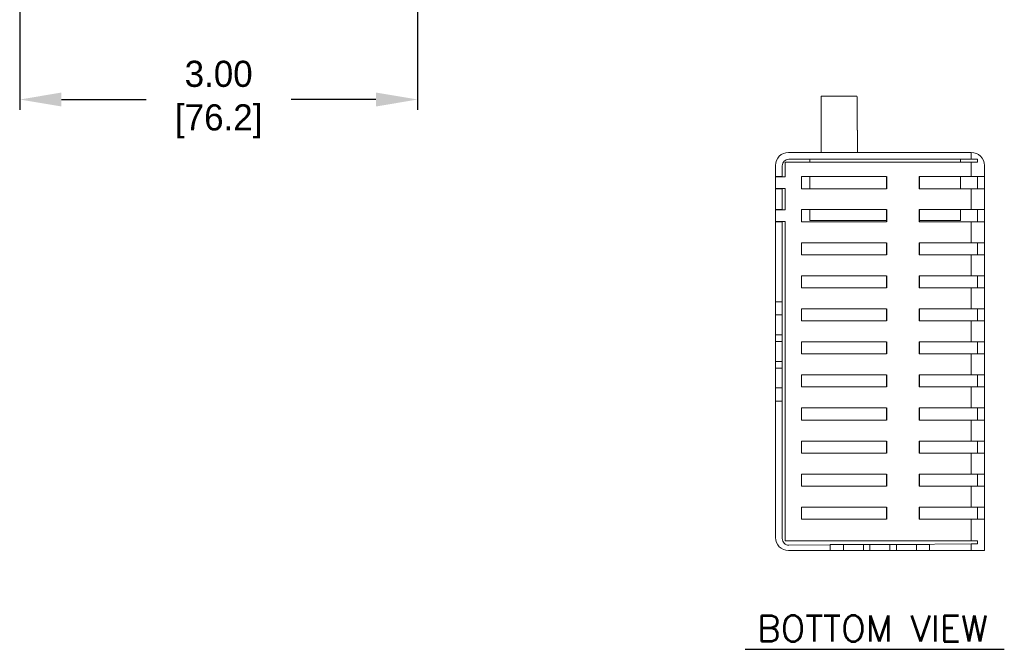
# Model space of a CAD drawing. Header units: inches. Extents: x 0 to 301, y 0 to 227.
# Tile 1 of 8: x 14 to 108, y 11 to 71. Entities that reach past the tile are written whole.
import ezdxf

# ---------------------------------------------------------------- set-up
doc = ezdxf.new("R2010")
doc.units = ezdxf.units.IN
doc.header["$MEASUREMENT"] = 0
doc.layers.add('Dimensions', color=140, linetype='Continuous')
doc.layers.add('Text', color=140, linetype='Continuous')
doc.dimstyles.new('ISO-25', dxfattribs={"dimtxt": 2.5, "dimasz": 2.5, "dimexe": 1.25, "dimexo": 0.625, "dimtad": 1, "dimtxsty": 'Standard', "dimcen": 2.5, "dimadec": 0, "dimazin": 0, "dimtfac": 1, "dimtmove": 0, "dimatfit": 3, "dimfxl": 1, "dimarcsym": 0})

# ---------------------------------------------------------------- blocks, each defined once
blk = doc.blocks.new('*D25')
at = {"layer": 'Defpoints', "color": 0}
for p in [(13.606, 101.079), (51.706, 95.916), (13.606, 63.602)]:
    blk.add_point(p, dxfattribs=at)
at = {"layer": 'Dimensions', "color": 0, "lineweight": -2}
for p, q in [((13.606, 100.079), (13.606, 62.602)), ((51.706, 94.916), (51.706, 62.602)), ((17.606, 63.602), (25.715, 63.602)), ((47.706, 63.602), (39.596, 63.602))]:
    blk.add_line(p, q, dxfattribs=at)
at = {"layer": 'Dimensions', "color": 0}
for points in [[(17.606, 64.269), (17.606, 62.935), (13.606, 63.602)], [(47.706, 64.269), (47.706, 62.935), (51.706, 63.602)]]:
    blk.add_solid(points, dxfattribs=at)
at = {"layer": 'Dimensions', "color": 0, "insert": (32.656, 63.602), "char_height": 2.5, "attachment_point": 5}
blk.add_mtext('3.00\\P[76.2]', dxfattribs=at)

msp = doc.modelspace()

# ---------------------------------------------------------------- linework, layer by layer
at = {"color": 7, "linetype": 'Continuous', "lineweight": 15}
for p, q in [((90.3446, 63.9294), (93.7369, 63.9294)), ((93.7369, 63.9294), (93.7373, 63.9294)), ((93.7936, 60.6794), (93.7936, 63.6794)), ((93.7938, 60.6794), (93.7938, 63.6794)), ((104.711, 58.5394), (87.211, 58.5394)), ((104.711, 57.8894), (104.711, 58.5394)), ((86.875, 56.2019), (86.875, 57.623)), ((86.875, 57.623), (104.711, 57.623)), ((104.711, 57.8894), (87.246, 57.8894)), ((89.2374, 57.8744), (89.2374, 57.8894)), ((89.252, 57.8744), (89.2374, 57.8744)), ((89.252, 57.623), (89.252, 57.8894)), ((103.6822, 57.623), (103.6822, 57.8894)), ((105.311, 57.8894), (104.711, 57.8894)), ((104.711, 56.2245), (104.711, 57.623)), ((104.711, 57.623), (105.311, 57.623)), ((105.311, 57.623), (105.311, 57.8894)), ((85.961, 57.2894), (85.961, 56.2219)), ((86.611, 57.2544), (86.611, 56.2219)), ((105.961, 57.2894), (105.961, 56.2245)), ((85.95, 55.0983), (85.95, 56.1916)), ((85.95, 56.1916), (85.961, 56.1916)), ((86.611, 56.2219), (85.961, 56.2219)), ((85.961, 56.2219), (85.961, 55.068)), ((85.975, 55.088), (85.975, 56.2019)), ((85.975, 56.2019), (86.875, 56.2019)), ((86.611, 56.2019), (86.611, 56.2219)), ((88.461, 56.2245), (96.586, 56.2245)), ((88.461, 56.2245), (88.461, 55.0706)), ((89.252, 55.0706), (89.252, 56.2245)), ((99.725, 56.2245), (104.711, 56.2245)), ((103.6822, 55.0706), (103.6822, 56.2245)), ((105.961, 56.2245), (104.711, 56.2245)), ((105.311, 55.0706), (105.311, 56.2245)), ((105.961, 55.0706), (105.961, 56.2245)), ((85.95, 55.0983), (85.961, 55.0983)), ((85.961, 55.068), (86.611, 55.068)), ((85.961, 55.068), (85.961, 53.0614)), ((85.975, 55.088), (86.875, 55.088)), ((86.611, 55.068), (86.611, 55.088)), ((86.611, 55.068), (86.611, 53.0614)), ((86.875, 53.0401), (86.875, 55.088)), ((88.461, 55.0706), (96.586, 55.0706)), ((99.725, 55.0706), (104.711, 55.0706)), ((104.711, 53.0614), (104.711, 55.0706)), ((104.711, 55.0706), (105.961, 55.0706)), ((105.961, 55.0706), (105.961, 53.0614)), ((85.95, 51.9364), (85.95, 53.0299)), ((85.95, 53.0299), (85.961, 53.0299)), ((86.611, 53.0614), (85.961, 53.0614)), ((85.961, 53.0614), (85.961, 51.9049)), ((85.975, 51.9262), (85.975, 53.0401)), ((85.975, 53.0401), (86.875, 53.0401)), ((86.611, 53.0401), (86.611, 53.0614)), ((88.461, 53.0614), (96.586, 53.0614)), ((88.461, 53.0614), (88.461, 51.9075)), ((89.252, 52.0394), (89.252, 53.0614)), ((99.725, 53.0614), (104.711, 53.0614)), ((103.6822, 52.0394), (103.6822, 53.0614)), ((105.961, 53.0614), (104.711, 53.0614)), ((105.311, 51.9075), (105.311, 53.0614)), ((105.961, 51.9075), (105.961, 53.0614)), ((85.95, 51.9364), (85.961, 51.9364)), ((85.961, 51.9049), (86.611, 51.9049)), ((85.961, 51.9049), (85.961, 44.2519)), ((85.975, 51.9262), (86.875, 51.9262)), ((86.611, 51.9049), (86.611, 51.9262)), ((86.611, 51.9049), (86.611, 44.2519)), ((86.875, 21.3558), (86.875, 51.9262)), ((88.461, 51.9075), (96.586, 51.9075)), ((96.586, 52.0394), (89.252, 52.0394)), ((103.6822, 52.0394), (99.725, 52.0394)), ((99.725, 51.9075), (104.711, 51.9075)), ((104.711, 49.8983), (104.711, 51.9075)), ((104.711, 51.9075), (105.961, 51.9075)), ((105.961, 51.9075), (105.961, 49.8983)), ((88.461, 49.8983), (96.586, 49.8983)), ((88.461, 49.8983), (88.461, 48.7444)), ((99.725, 49.8983), (104.711, 49.8983)), ((105.961, 49.8983), (104.711, 49.8983)), ((105.311, 48.7444), (105.311, 49.8983)), ((105.961, 48.7444), (105.961, 49.8983)), ((88.461, 48.7444), (96.586, 48.7444)), ((99.725, 48.7444), (104.711, 48.7444)), ((104.711, 46.7352), (104.711, 48.7444)), ((104.711, 48.7444), (105.961, 48.7444)), ((105.961, 48.7444), (105.961, 46.7352)), ((88.461, 46.7352), (96.586, 46.7352)), ((88.461, 46.7352), (88.461, 45.5814)), ((99.725, 46.7352), (104.711, 46.7352)), ((105.961, 46.7352), (104.711, 46.7352)), ((105.311, 45.5814), (105.311, 46.7352)), ((105.961, 45.5814), (105.961, 46.7352)), ((88.461, 45.5814), (96.586, 45.5814)), ((99.725, 45.5814), (104.711, 45.5814)), ((104.711, 43.5721), (104.711, 45.5814)), ((104.711, 45.5814), (105.961, 45.5814)), ((105.961, 45.5814), (105.961, 43.5721)), ((86.611, 44.2519), (85.961, 44.2519)), ((85.961, 42.9819), (85.961, 44.2519)), ((86.611, 42.9819), (86.611, 44.2519)), ((88.461, 43.5721), (96.586, 43.5721)), ((88.461, 43.5721), (88.461, 42.4183)), ((99.725, 43.5721), (104.711, 43.5721)), ((105.961, 43.5721), (104.711, 43.5721)), ((105.311, 42.4183), (105.311, 43.5721)), ((105.961, 42.4183), (105.961, 43.5721)), ((86.611, 42.9819), (85.961, 42.9819)), ((85.961, 41.0769), (85.961, 42.9819)), ((86.611, 41.0769), (86.611, 42.9819)), ((88.461, 42.4183), (96.586, 42.4183)), ((99.725, 42.4183), (104.711, 42.4183)), ((104.711, 40.409), (104.711, 42.4183)), ((104.711, 42.4183), (105.961, 42.4183)), ((105.961, 42.4183), (105.961, 40.409)), ((86.611, 41.0769), (85.961, 41.0769)), ((85.961, 40.4419), (85.961, 41.0769)), ((86.611, 40.4419), (86.611, 41.0769)), ((86.611, 40.4419), (85.961, 40.4419)), ((85.961, 38.5369), (85.961, 40.4419)), ((86.611, 38.5369), (86.611, 40.4419)), ((88.461, 40.409), (96.586, 40.409)), ((88.461, 40.409), (88.461, 39.2552)), ((99.725, 40.409), (104.711, 40.409)), ((105.961, 40.409), (104.711, 40.409)), ((105.311, 39.2552), (105.311, 40.409)), ((105.961, 39.2552), (105.961, 40.409)), ((88.461, 39.2552), (96.586, 39.2552)), ((99.725, 39.2552), (104.711, 39.2552)), ((104.711, 37.2459), (104.711, 39.2552)), ((104.711, 39.2552), (105.961, 39.2552)), ((105.961, 39.2552), (105.961, 37.2459)), ((86.611, 38.5369), (85.961, 38.5369)), ((85.961, 37.9019), (85.961, 38.5369)), ((86.611, 37.9019), (85.961, 37.9019)), ((85.961, 35.9969), (85.961, 37.9019)), ((86.611, 37.9019), (86.611, 38.5369)), ((86.611, 35.9969), (86.611, 37.9019)), ((88.461, 37.2459), (96.586, 37.2459)), ((88.461, 37.2459), (88.461, 36.0921)), ((99.725, 37.2459), (104.711, 37.2459)), ((105.961, 37.2459), (104.711, 37.2459)), ((105.311, 36.0921), (105.311, 37.2459)), ((105.961, 36.0921), (105.961, 37.2459)), ((86.611, 35.9969), (85.961, 35.9969)), ((85.961, 34.7269), (85.961, 35.9969)), ((86.611, 34.7269), (86.611, 35.9969)), ((88.461, 36.0921), (96.586, 36.0921)), ((99.725, 36.0921), (104.711, 36.0921)), ((104.711, 34.0828), (104.711, 36.0921)), ((104.711, 36.0921), (105.961, 36.0921)), ((105.961, 36.0921), (105.961, 34.0828)), ((86.611, 34.7269), (85.961, 34.7269)), ((85.961, 34.7269), (85.961, 21.6894)), ((86.611, 34.7269), (86.611, 21.579)), ((88.461, 34.0828), (96.586, 34.0828)), ((88.461, 34.0828), (88.461, 32.929)), ((99.725, 34.0828), (104.711, 34.0828)), ((105.961, 34.0828), (104.711, 34.0828)), ((105.311, 32.929), (105.311, 34.0828)), ((105.961, 32.929), (105.961, 34.0828)), ((88.461, 32.929), (96.586, 32.929)), ((99.725, 32.929), (104.711, 32.929)), ((104.711, 30.9197), (104.711, 32.929)), ((104.711, 32.929), (105.961, 32.929)), ((105.961, 32.929), (105.961, 30.9197)), ((88.461, 30.9197), (96.586, 30.9197)), ((88.461, 30.9197), (88.461, 29.7659)), ((99.725, 30.9197), (104.711, 30.9197)), ((105.961, 30.9197), (104.711, 30.9197)), ((105.311, 29.7659), (105.311, 30.9197)), ((105.961, 29.7659), (105.961, 30.9197)), ((88.461, 29.7659), (96.586, 29.7659)), ((99.725, 29.7659), (104.711, 29.7659)), ((104.711, 27.7566), (104.711, 29.7659)), ((104.711, 29.7659), (105.961, 29.7659)), ((105.961, 29.7659), (105.961, 27.7566)), ((88.461, 27.7566), (96.586, 27.7566)), ((88.461, 27.7566), (88.461, 26.6028)), ((99.725, 27.7566), (104.711, 27.7566)), ((105.961, 27.7566), (104.711, 27.7566)), ((105.311, 26.6028), (105.311, 27.7566)), ((105.961, 26.6028), (105.961, 27.7566)), ((88.461, 26.6028), (96.586, 26.6028)), ((99.725, 26.6028), (104.711, 26.6028)), ((104.711, 24.5935), (104.711, 26.6028)), ((104.711, 26.6028), (105.961, 26.6028)), ((105.961, 26.6028), (105.961, 24.5935)), ((88.461, 24.5935), (96.586, 24.5935)), ((88.461, 24.5935), (88.461, 23.4397)), ((99.725, 24.5935), (104.711, 24.5935)), ((105.961, 24.5935), (104.711, 24.5935)), ((105.311, 23.4397), (105.311, 24.5935)), ((105.961, 23.4397), (105.961, 24.5935)), ((88.461, 23.4397), (96.586, 23.4397)), ((99.725, 23.4397), (104.711, 23.4397)), ((104.711, 21.3558), (104.711, 23.4397)), ((104.711, 23.4397), (105.961, 23.4397)), ((105.961, 23.4397), (105.961, 20.4394)), ((104.711, 21.3558), (86.875, 21.3558)), ((87.2505, 20.944), (91.1985, 20.9725)), ((91.1985, 21.0194), (91.188, 21.0194)), ((91.188, 21.0194), (91.188, 20.9724)), ((91.1985, 21.0194), (91.1985, 20.4394)), ((92.4685, 21.0194), (91.1985, 21.0194)), ((92.4685, 21.0194), (92.4685, 20.4394)), ((94.3735, 21.0194), (92.4685, 21.0194)), ((94.3735, 21.0194), (94.3735, 20.4394)), ((95.0085, 21.0194), (94.3735, 21.0194)), ((95.0085, 21.0194), (95.0085, 20.4394)), ((96.9135, 21.0194), (95.0085, 21.0194)), ((96.9135, 21.0194), (96.9135, 20.4394)), ((97.5485, 21.0194), (96.9135, 21.0194)), ((97.5485, 21.0194), (97.5485, 20.4394)), ((99.4535, 21.0194), (97.5485, 21.0194)), ((97.6924, 21.0194), (104.711, 21.0701)), ((99.4535, 21.0194), (99.4535, 20.4394)), ((100.7235, 21.0194), (99.4535, 21.0194)), ((100.7235, 21.0194), (100.7235, 20.4394)), ((105.311, 21.3558), (104.711, 21.3558)), ((104.711, 20.4394), (104.711, 21.0701)), ((105.311, 21.0744), (105.311, 21.3558)), ((91.1985, 20.4394), (87.211, 20.4394)), ((92.4685, 20.4394), (91.1985, 20.4394)), ((94.3735, 20.4394), (92.4685, 20.4394)), ((95.0085, 20.4394), (94.3735, 20.4394)), ((96.9135, 20.4394), (95.0085, 20.4394)), ((97.5485, 20.4394), (96.9135, 20.4394)), ((99.4535, 20.4394), (97.5485, 20.4394)), ((100.7235, 20.4394), (99.4535, 20.4394)), ((104.711, 20.4394), (100.7235, 20.4394)), ((105.961, 20.4394), (104.711, 20.4394))]:
    msp.add_line(p, q, dxfattribs=at)
for points in [[(96.586, 56.2245), (96.586, 55.0706)], [(99.725, 56.2245), (99.725, 55.0706)], [(96.586, 53.0614), (96.586, 51.9075)], [(99.725, 53.0614), (99.725, 51.9075)], [(96.586, 49.8983), (96.586, 48.7444)], [(99.725, 49.8983), (99.725, 48.7444)], [(96.586, 46.7352), (96.586, 45.5814)], [(99.725, 46.7352), (99.725, 45.5814)], [(96.586, 43.5721), (96.586, 42.4183)], [(99.725, 43.5721), (99.725, 42.4183)], [(96.586, 40.409), (96.586, 39.2552)], [(99.725, 40.409), (99.725, 39.2552)], [(96.586, 37.2459), (96.586, 36.0921)], [(99.725, 37.2459), (99.725, 36.0921)], [(96.586, 34.0828), (96.586, 32.929)], [(99.725, 34.0828), (99.725, 32.929)], [(96.586, 30.9197), (96.586, 29.7659)], [(99.725, 30.9197), (99.725, 29.7659)], [(96.586, 27.7566), (96.586, 26.6028)], [(99.725, 27.7566), (99.725, 26.6028)], [(96.586, 24.5935), (96.586, 23.4397)], [(99.725, 24.5935), (99.725, 23.4397)]]:
    msp.add_lwpolyline(points)
at = {"color": 7, "linetype": 'Continuous', "lineweight": 15, "flags": 128}
msp.add_lwpolyline([(104.711, 21.0701), (104.9186, 21.0716), (105.1205, 21.073), (105.311, 21.0744)], dxfattribs=at)
at = {"color": 7, "linetype": 'Continuous', "lineweight": 15}
for centre, radius, start, end in [((87.211, 57.2894), 1.25, 90, 180), ((104.711, 57.2894), 1.25, 0, 90), ((87.246, 57.2544), 0.635, 90, 180), ((87.211, 21.6894), 1.25, 180, 270), ((87.246, 21.579), 0.635, 180, 270.413625)]:
    msp.add_arc(centre, radius, start, end, dxfattribs=at)
for points in [[(90.3446, 63.9294), (90.3446, 58.5394)], [(93.8146, 58.5394), (93.8146, 60.6794)]]:
    msp.add_open_spline(points, degree=1, dxfattribs=at)
msp.add_open_spline([(93.7936, 63.6794), (93.7936, 63.7456), (93.7898, 63.8103), (93.7716, 63.9025), (93.7565, 63.9294), (93.7369, 63.9294)], degree=3, knots=[0, 0, 0, 0, 0.5, 0.5, 1, 1, 1, 1], dxfattribs=at)
at = {"layer": 'Text'}
msp.add_lwpolyline([(83.0721, 10.987), (107.8699, 10.987)], dxfattribs=at)

# ---------------------------------------------------------------- texts
at = {"layer": 'Text', "insert": (95.2435, 12.978), "char_height": 2.5, "attachment_point": 5}
msp.add_mtext('{\\Fromans|c0;BOTTOM VIEW}', dxfattribs=at)

# ---------------------------------------------------------------- dimensions: what is measured, and where the dimension line sits
at = {"layer": 'Dimensions'}
dim = msp.add_linear_dim(base=(13.6056, 63.6021), p1=(51.7056, 95.9164), p2=(13.6056, 101.0788), text='3.00\\P[76.2]', dimstyle='ISO-25', override={"dimasz": 4, "dimexe": 1, "dimexo": 1, "dimgap": 1.524, "dimtad": 0, "dimtih": 1, "dimtoh": 1, "dimlfac": 2, "dimzin": 0, "dimdsep": 46, "dimpost": '\\X', "dimtofl": 0, "dimtzin": 0}, dxfattribs=at)
dim.commit()
dim.dimension.update_dxf_attribs({"geometry": '*D25', "text_midpoint": (32.6556, 63.6021), "dimtype": 160})

doc.saveas('drawing.dxf')
